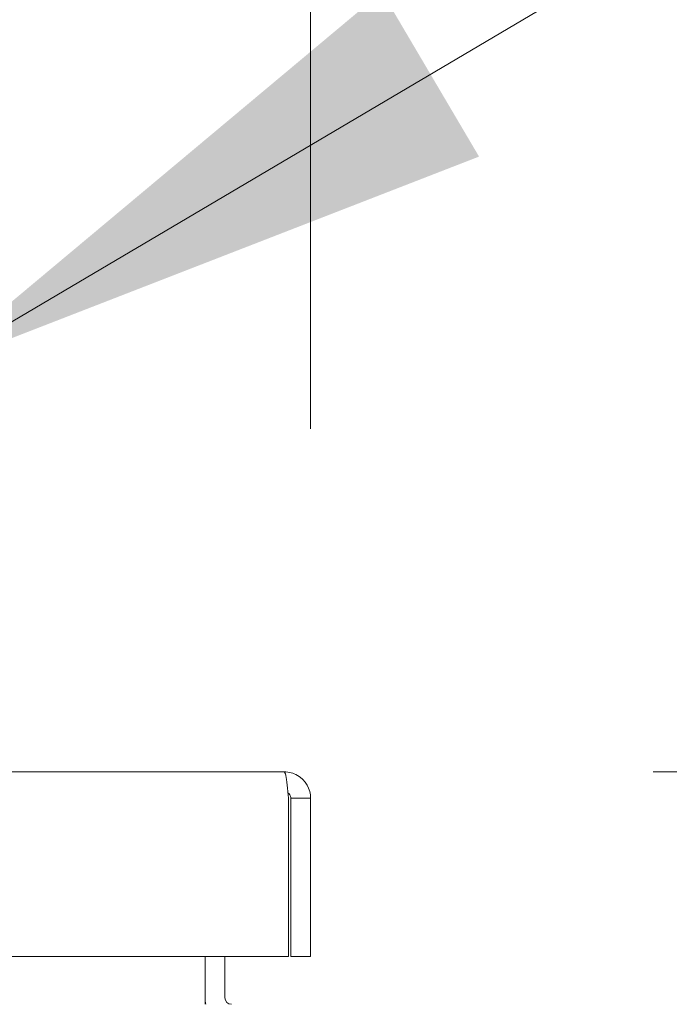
# Model space of a CAD drawing. Header units: inches. Extents: x 4 to 472, y 10 to 298.
# Tile 23 of 50: x 213.45 to 216.54, y 96.46 to 101.13. Entities that reach past the tile are written whole.
import ezdxf

# ---------------------------------------------------------------- set-up
doc = ezdxf.new("R2010")
doc.units = ezdxf.units.IN
doc.header["$LTSCALE"] = 28
doc.header["$MEASUREMENT"] = 0
for name, color, linetype, lineweight in [('Dimension (ANSI)', 7, 'Continuous', 5), ('Symbol (ANSI)', 7, 'Continuous', 5), ('Visible (ANSI)', 7, 'Continuous', 5)]:
    doc.layers.add(name, color=color, linetype=linetype, lineweight=lineweight)
doc.styles.add('ROMANS', font='romans.shx')
doc.dimstyles.new('Default (ANSI)', dxfattribs={"dimscale": 28, "dimtxt": 0.08, "dimasz": 0.098425, "dimexe": 0.125, "dimexo": 0.0625, "dimgap": 0.031496, "dimtad": 0, "dimtih": 1, "dimtoh": 1, "dimrnd": 1e-08, "dimzin": 0, "dimdsep": 46, "dimtxsty": 'ROMANS', "dimcen": 0.09, "dimdle": 0.393701, "dimclrd": 256, "dimclre": 256, "dimclrt": 256, "dimadec": 0, "dimazin": 0, "dimtfac": 1.25, "dimtofl": 0, "dimtmove": 0, "dimatfit": 3, "dimfxl": 0, "dimtolj": 1, "dimtzin": 0, "dimlwd": -1, "dimlwe": -1, "dimarcsym": 0})
doc.dimstyles.new('Default (ANSI)$7', dxfattribs={"dimscale": 28, "dimtxt": 0.08, "dimasz": 0.098425, "dimexe": 0.125, "dimexo": 0.0625, "dimgap": 0.031496, "dimtad": 0, "dimtih": 1, "dimtoh": 1, "dimrnd": 1e-08, "dimzin": 0, "dimdsep": 46, "dimtxsty": 'ROMANS', "dimcen": 0.09, "dimdle": 0.393701, "dimclrd": 256, "dimclre": 256, "dimclrt": 256, "dimadec": 0, "dimazin": 0, "dimtfac": 1.25, "dimtofl": 0, "dimtmove": 0, "dimatfit": 3, "dimfxl": 0, "dimtolj": 1, "dimtzin": 0, "dimlwd": -1, "dimlwe": -1, "dimarcsym": 0})

# ---------------------------------------------------------------- blocks, each defined once
blk = doc.blocks.new('*D13')
at = {"layer": 'Defpoints', "color": 0}
for p in [(214.7085, 97.5632), (215.6142, 60.3364), (241.0462, 60.3364)]:
    blk.add_point(p, dxfattribs=at)
at = {"layer": 'Dimension (ANSI)'}
for p, q in [((216.4585, 97.5632), (244.5462, 97.5632)), ((241.0462, 94.8073), (241.0462, 81.5384)), ((241.0462, 63.0923), (241.0462, 76.3613)), ((217.3642, 60.3364), (244.5462, 60.3364))]:
    blk.add_line(p, q, dxfattribs=at)
for points in [[(240.5869, 94.8073), (241.5055, 94.8073), (241.0462, 97.5632)], [(240.5869, 63.0923), (241.5055, 63.0923), (241.0462, 60.3364)]]:
    blk.add_solid(points, dxfattribs=at)
at = {"layer": 'Dimension (ANSI)', "insert": (241.0462, 80.6565), "char_height": 2.24, "attachment_point": 2, "style": 'ROMANS'}
blk.add_mtext('\\A1;(37.23)', dxfattribs=at)
blk = doc.blocks.new('*D29')
at = {"layer": 'Defpoints', "color": 0}
for p in [(214.8334, 105.9619), (180.3959, 97.4383), (214.8334, 97.4383)]:
    blk.add_point(p, dxfattribs=at)
at = {"layer": 'Dimension (ANSI)'}
for p, q in [((180.3959, 99.1883), (180.3959, 109.4619)), ((214.8334, 99.1883), (214.8334, 109.4619)), ((183.1518, 105.9619), (186.5994, 105.9619)), ((212.0775, 105.9619), (208.6299, 105.9619))]:
    blk.add_line(p, q, dxfattribs=at)
for points in [[(183.1518, 106.4212), (183.1518, 105.5025), (180.3959, 105.9619)], [(212.0775, 106.4212), (212.0775, 105.5025), (214.8334, 105.9619)]]:
    blk.add_solid(points, dxfattribs=at)
at = {"layer": 'Dimension (ANSI)', "insert": (197.6147, 105.9619), "char_height": 2.24, "attachment_point": 5, "style": 'ROMANS'}
blk.add_mtext('\\A1;34.44\\PDOOR WIDTH', dxfattribs=at)

msp = doc.modelspace()

# ---------------------------------------------------------------- linework, layer by layer
at = {"layer": 'Visible (ANSI)'}
for p, q in [((180.5209, 97.5632), (214.7085, 97.5632)), ((214.7287, 97.4383), (214.7287, 96.6882)), ((214.7397, 97.4383), (214.7397, 96.6882)), ((214.7397, 97.4383), (214.8334, 97.4383)), ((214.8334, 96.6882), (214.8334, 97.4383)), ((214.7287, 96.6882), (180.5006, 96.6882)), ((214.3329, 96.4927), (214.3329, 96.6882)), ((214.4266, 96.6882), (214.4266, 96.4927)), ((214.7397, 96.6882), (214.8334, 96.6882)), ((214.3329, 96.4614), (214.3329, 96.4927))]:
    msp.add_line(p, q, dxfattribs=at)
for radius, end in [(0.125, 194.4834), (0.0312, 270)]:
    msp.add_arc((214.4578, 96.4927), radius, 180, end, dxfattribs=at)
for points, knots in [([(214.7085, 97.5632), (214.7129, 97.5632), (214.7174, 97.5384), (214.7219, 97.5005), (214.7242, 97.4817), (214.7264, 97.46), (214.7287, 97.4383)], [0, 0, 0, 0, 1.04908, 1.04908, 1.04908, 1.570796, 1.570796, 1.570796, 1.570796]), ([(214.8334, 97.4383), (214.8334, 97.482), (214.8086, 97.5248), (214.7707, 97.5466), (214.7519, 97.5574), (214.7302, 97.5632), (214.7085, 97.5632)], [0, 0, 0, 0, 1.04908, 1.04908, 1.04908, 1.570796, 1.570796, 1.570796, 1.570796]), ([(214.7257, 97.4639), (214.7333, 97.4586), (214.7388, 97.4502), (214.7396, 97.441), (214.7397, 97.4401), (214.7397, 97.4392), (214.7397, 97.4383)], [0.5951015, 0.5951015, 0.5951015, 0.5951015, 1.4834748, 1.4834748, 1.4834748, 1.5707963, 1.5707963, 1.5707963, 1.5707963])]:
    msp.add_open_spline(points, degree=3, knots=knots, dxfattribs=at)

# ---------------------------------------------------------------- dimensions: what is measured, and where the dimension line sits
at = {"layer": 'Dimension (ANSI)'}
for base, p1, p2, angle, text, override, picture, middle in [((214.8334, 105.9619), (180.3959, 97.4383), (214.8334, 97.4383), 180, '<>\\PDOOR WIDTH', {"dimtih": 0, "dimtoh": 0, "dimdec": 2, "dimtp": 0, "dimtm": 0, "dimtdec": 2, "dimatfit": 1}, '*D29', (197.6147, 105.9619)), ((241.0462, 60.3364), (214.7085, 97.5632), (215.6142, 60.3364), 90, '(<>)', {"dimgap": 0.031496, "dimdec": 2, "dimtol": 0, "dimlim": 0, "dimtp": 0, "dimtm": 0, "dimtdec": 2, "dimatfit": 1}, '*D13', (241.0462, 78.9498))]:
    dim = msp.add_linear_dim(base=base, p1=p1, p2=p2, angle=angle, text=text, dimstyle='Default (ANSI)', override=override, dxfattribs=at)
    dim.commit()
    dim.dimension.update_dxf_attribs({"geometry": picture, "text_midpoint": middle, "dimtype": 160})

# ---------------------------------------------------------------- leaders
at = {"layer": 'Symbol (ANSI)', "annotation_type": 0, "has_hookline": 1, "hookline_direction": 0, "text_width": 35.6104}
msp.add_leader([(213.0288, 99.4685), (223.4973, 105.6475), (226.2532, 105.6475)], dimstyle='Default (ANSI)$7', override={"dimtad": 0}, dxfattribs=at)

doc.saveas('drawing.dxf')
